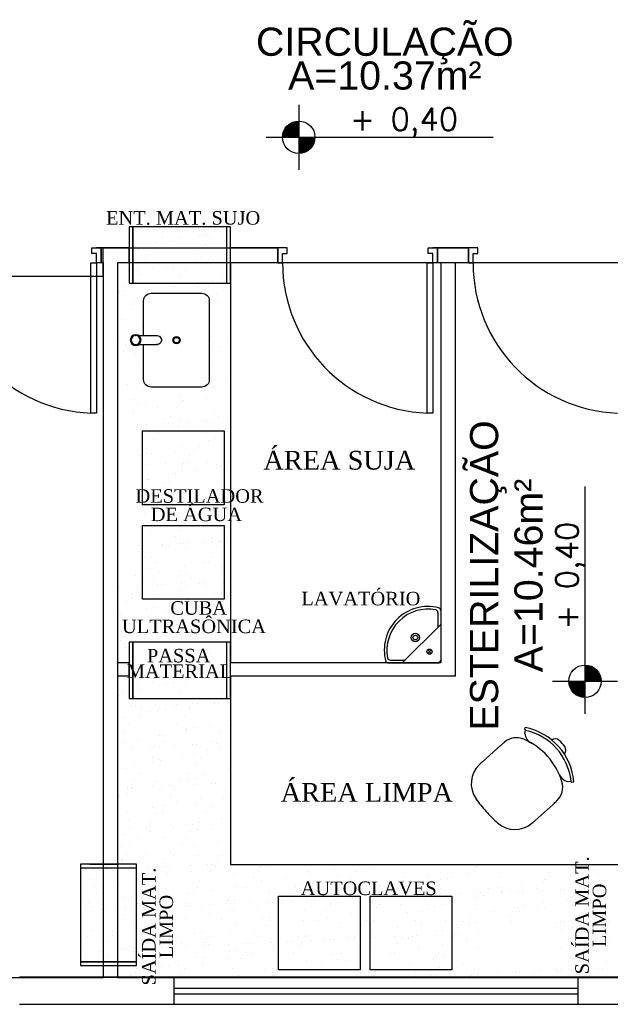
# Model space of a CAD drawing. Header units: millimetres. Extents: x 0 to 1189, y 0 to 841.
# Tile 10 of 58: x 179 to 242, y 478 to 583. Entities that reach past the tile are written whole.
import ezdxf
from ezdxf.enums import TextEntityAlignment as Align

# ---------------------------------------------------------------- set-up
doc = ezdxf.new("R2010")
doc.units = ezdxf.units.MM
doc.header["$LTSCALE"] = 8
doc.linetypes.add('DASHED', pattern=[0.75, 0.5, -0.25])
doc.linetypes.add('DASHED2', pattern=[9.525, 6.35, -3.175])
doc.layers.get('Defpoints').update_dxf_attribs({"color": 8})
for name, color, linetype in [('- LAYOUT', 8, 'Continuous'), ('ARQ_ALV_ALT', 8, 'Continuous'), ('ARQ_ALV_DIV', 8, 'Continuous'), ('ARQ_ESQ_PEI', 8, 'Continuous'), ('ARQ_ESQ_POR', 8, 'Continuous'), ('ARQ_LAY_EQP', 8, 'Continuous'), ('ARQ_LAY_HID', 8, 'Continuous'), ('ARQ_LAY_MOB', 8, 'Continuous'), ('ARQ_PRJ_GER', 8, 'DASHED2'), ('ARQ_SMB_NIV', 8, 'Continuous'), ('ARQ_TXT_AMB', 8, 'Continuous'), ('ARQ_TXT_GER', 8, 'Continuous')]:
    doc.layers.add(name, color=color, linetype=linetype)
doc.layers.add('ARQ_DEL_AMB', color=8, linetype='Continuous', plot=False)
doc.styles.add('DUTCH', font='dutch.ttf', dxfattribs={"height": 0.16})
doc.styles.add('GRIFFE', font='simplex.shx')
doc.styles.add('Texto Cota', font='arial.ttf')

# ---------------------------------------------------------------- blocks, each defined once
blk = doc.blocks.new('Nivel Duplo')
for p, q in [((0, 0.144), (0, -0.144)), ((-0.144, 0), (0.144, 0)), ((0.072, 0), (0.864, 0))]:
    blk.add_line(p, q)
at = {"const_width": 0.024}
for points in [[(0, 0.06, 0.414214), (-0.06, 0, 0.414214)], [(0, -0.06, 0.414214), (0.06, 0, 0.414214)]]:
    blk.add_lwpolyline(points, format="xyb", dxfattribs=at)
blk.add_circle((0, 0), 0.072)
for points in [[(-0.0481, 0.0001), (0, 0), (-0.048, 0.0061), (-0.0001, 0.0477)], [(-0.0478, 0.0061), (-0.0002, 0.0476), (-0.0478, 0.01), (-0.0063, 0.0483)], [(-0.0478, 0.01), (-0.0063, 0.0483), (-0.0454, 0.017), (-0.0122, 0.047)], [(-0.0454, 0.017), (-0.0122, 0.047), (-0.0405, 0.0263), (-0.0214, 0.0434)], [(-0.0405, 0.0263), (-0.0214, 0.0434), (-0.0329, 0.0359), (-0.0237, 0.0423)], [(0.0481, -0.0001), (0, 0), (0.048, -0.0061), (0.0001, -0.0477)], [(0.0478, -0.0061), (0.0002, -0.0476), (0.0478, -0.01), (0.0063, -0.0483)], [(0.0478, -0.01), (0.0063, -0.0483), (0.0454, -0.017), (0.0122, -0.047)], [(0.0454, -0.017), (0.0122, -0.047), (0.0405, -0.0263), (0.0214, -0.0434)], [(0.0405, -0.0263), (0.0214, -0.0434), (0.0329, -0.0359), (0.0237, -0.0423)]]:
    blk.add_solid(points)
at = {"style": 'GRIFFE'}
blk.add_attdef('COTAREAL', text='', height=0.1, dxfattribs=at).set_placement((0.468, 0), align=Align.BOTTOM_CENTER)
blk.add_attdef('COTAPROJ', text='', height=0.1, dxfattribs=at).set_placement((0.468, -0.0329), align=Align.TOP_CENTER)
blk = doc.blocks.new('AREA')
at = {"style": 'Texto Cota'}
for tag, p in [('AREAS:COMODO', (0, 1.75)), ('AREAS:VALOR', (0, -1.25))]:
    blk.add_attdef(tag, text='', height=2.5, dxfattribs=at).set_placement(p, align=Align.MIDDLE_CENTER)
blk = doc.blocks.new('v bjhbjhgjhjh')
for p, q in [((0.0161, 0.0238), (0.1162, 0.0238)), ((0.1375, -0.0002), (0.1375, 0.0005)), ((-0.0005, -0.0238), (0.0005, -0.0238)), ((0.0161, -0.0238), (0.1138, -0.0238)), ((0.1138, -0.0236), (0.1138, -0.0238))]:
    blk.add_line(p, q)
for radius in [0.0287, 0.0238]:
    blk.add_circle((0, 0), radius)
blk.add_arc((0.1138, 0.0001), 0.0238, 269.9522, 95.8898)

msp = doc.modelspace()

# ---------------------------------------------------------------- linework, layer by layer
at = {"layer": '- LAYOUT', "linetype": 'Continuous'}
for p, q in [((194.99, 561.04), (194.99, 561.04)), ((198.65, 560.33), (198.65, 560.33)), ((198.96, 560.37), (198.96, 560.37)), ((193.48, 559.44), (193.48, 559.44)), ((194.19, 560), (194.19, 560)), ((195.36, 559.57), (195.36, 559.57)), ((196.08, 560.03), (196.08, 560.03)), ((198.17, 560.2), (198.17, 560.2)), ((198.82, 559.29), (198.82, 559.29)), ((199.34, 559.96), (199.34, 559.96)), ((191.69, 558.76), (191.69, 558.76)), ((192.86, 558.26), (192.86, 558.26)), ((198.03, 558.25), (198.03, 558.25)), ((200.9, 558.22), (200.9, 558.22)), ((191.16, 557.2), (191.16, 557.2)), ((192.35, 557.59), (192.35, 557.59)), ((193.32, 557.29), (193.32, 557.29)), ((195.2, 557.38), (195.2, 557.38)), ((195.6, 557.39), (195.6, 557.39)), ((195.73, 557.33), (195.73, 557.33)), ((197.76, 557.49), (197.76, 557.49)), ((198.33, 557.92), (198.33, 557.92)), ((199.11, 557.65), (199.11, 557.65)), ((199.65, 557.57), (199.65, 557.57)), ((200.05, 557.59), (200.05, 557.59)), ((190.57, 556.56), (190.57, 556.56)), ((191.55, 556.55), (191.55, 556.55)), ((191.85, 556.04), (191.85, 556.04)), ((193.14, 556.86), (193.14, 556.86)), ((194.66, 556.67), (194.66, 556.67)), ((195.44, 556.84), (195.44, 556.84)), ((196.69, 556.51), (196.69, 556.51)), ((196.18, 555.85), (196.18, 555.85)), ((197.98, 555.22), (197.98, 555.22)), ((200.59, 555.81), (200.59, 555.81)), ((189.7, 554.15), (189.7, 554.15)), ((190.21, 554.81), (190.21, 554.81)), ((192.82, 554.45), (192.82, 554.45)), ((195.38, 554.8), (195.38, 554.8)), ((195.39, 554.75), (195.39, 554.75)), ((195.59, 554.12), (195.59, 554.12)), ((198.4, 554.75), (198.4, 554.75)), ((199.19, 554.92), (199.19, 554.92)), ((200.02, 554.1), (200.02, 554.1)), ((200.53, 554.76), (200.53, 554.76)), ((190.21, 553.86), (190.21, 553.86)), ((190.91, 552.9), (190.91, 552.9)), ((191.14, 553.14), (191.14, 553.14)), ((191.92, 553.31), (191.92, 553.31)), ((199.8, 553.29), (199.8, 553.29)), ((200.23, 553.11), (200.23, 553.11)), ((199.34, 552.2), (199.34, 552.2)), ((189.87, 551.28), (189.87, 551.28)), ((192.08, 550.59), (192.08, 550.59)), ((199.89, 550.54), (199.89, 550.54)), ((189.56, 548.87), (189.56, 548.87)), ((199.28, 548.98), (199.28, 548.98)), ((199.42, 549.47), (199.42, 549.47)), ((199.68, 548.99), (199.68, 548.99)), ((201.21, 548.9), (201.21, 548.9)), ((190.09, 547.91), (190.09, 547.91)), ((190.39, 548.59), (190.39, 548.59)), ((190.79, 548.61), (190.79, 548.61)), ((191.37, 547.69), (191.37, 547.69)), ((192.15, 547.86), (192.15, 547.86)), ((199.57, 548.12), (199.57, 548.12)), ((200.41, 547.86), (200.41, 547.86)), ((191.81, 546.76), (191.81, 546.76)), ((199.57, 546.75), (199.57, 546.75)), ((199.43, 544.69), (199.43, 544.69)), ((201.31, 544.78), (201.31, 544.78)), ((190.54, 544.31), (190.54, 544.31)), ((191.45, 544.07), (191.45, 544.07)), ((192.08, 543.76), (192.08, 543.76)), ((198.86, 543.85), (198.86, 543.85)), ((199.65, 544.02), (199.65, 544.02)), ((191.28, 542.72), (191.28, 542.72)), ((192.38, 542.41), (192.38, 542.41)), ((196.05, 543.23), (196.05, 543.23)), ((196.31, 542.55), (196.31, 542.55)), ((196.43, 542.68), (196.43, 542.68)), ((198.88, 542.85), (198.88, 542.85)), ((201.47, 543.32), (201.47, 543.32)), ((191.11, 541.49), (191.11, 541.49)), ((191.6, 542.24), (191.6, 542.24)), ((193.7, 541.96), (193.7, 541.96)), ((195.92, 542.01), (195.92, 542.01)), ((195.12, 540.97), (195.12, 540.97)), ((195.35, 540.32), (195.35, 540.32)), ((196.13, 540.49), (196.13, 540.49)), ((197.02, 540.3), (197.02, 540.3)), ((198.56, 540.44), (198.56, 540.44)), ((198.9, 540.38), (198.9, 540.38)), ((199.3, 540.4), (199.3, 540.4)), ((199.8, 541.31), (199.8, 541.31)), ((200.26, 540.93), (200.26, 540.93)), ((201.13, 540.74), (201.13, 540.74)), ((201.46, 540.49), (201.46, 540.49)), ((192.54, 539.7), (192.54, 539.7)), ((192.57, 540.11), (192.57, 540.11)), ((193.36, 539.38), (193.36, 539.38)), ((193.78, 539.23), (193.78, 539.23)), ((194.46, 540.19), (194.46, 540.19)), ((194.86, 540.21), (194.86, 540.21)), ((195.96, 539.85), (195.96, 539.85)), ((198.95, 539.22), (198.95, 539.22)), ((199.75, 540.26), (199.75, 540.26)), ((193.27, 538.56), (193.27, 538.56)), ((199.09, 538.4), (199.09, 538.4)), ((199.87, 538.57), (199.87, 538.57)), ((200.81, 538.33), (200.81, 538.33)), ((192.47, 537.52), (192.47, 537.52)), ((195.62, 537.27), (195.62, 537.27)), ((196.28, 537.78), (196.28, 537.78)), ((197.62, 537.48), (197.62, 537.48)), ((198.21, 537.74), (198.21, 537.74)), ((191.83, 536.79), (191.83, 536.79)), ((192.61, 536.96), (192.61, 536.96)), ((193.05, 536.97), (193.05, 536.97)), ((197.11, 536.81), (197.11, 536.81)), ((199.05, 536.1), (199.05, 536.1)), ((200.94, 536.18), (200.94, 536.18)), ((201.34, 536.2), (201.34, 536.2)), ((192.05, 535.79), (192.05, 535.79)), ((192.45, 535.81), (192.45, 535.81)), ((194.61, 535.91), (194.61, 535.91)), ((196.31, 535.77), (196.31, 535.77)), ((196.36, 535.04), (196.36, 535.04)), ((196.5, 535.99), (196.5, 535.99)), ((196.9, 536.01), (196.9, 536.01)), ((197.87, 535.16), (197.87, 535.16)), ((200.03, 535.86), (200.03, 535.86)), ((200.46, 535.63), (200.46, 535.63)), ((200.94, 535.06), (200.94, 535.06)), ((201.45, 535.73), (201.45, 535.73)), ((192.69, 534.27), (192.69, 534.27)), ((192.77, 534.25), (192.77, 534.25)), ((194.97, 534.03), (194.97, 534.03)), ((195.3, 534.86), (195.3, 534.86)), ((195.58, 534.87), (195.58, 534.87)), ((200.14, 534.02), (200.14, 534.02)), ((194.46, 533.37), (194.46, 533.37)), ((199.32, 532.95), (199.32, 532.95)), ((200.1, 533.12), (200.1, 533.12)), ((200.12, 533.06), (200.12, 533.06)), ((193.66, 532.33), (193.66, 532.33)), ((194.94, 532.17), (194.94, 532.17)), ((196.51, 532.33), (196.51, 532.33)), ((197.55, 532.75), (197.55, 532.75)), ((198.81, 532.29), (198.81, 532.29)), ((201.09, 531.9), (201.09, 531.9)), ((192.06, 531.34), (192.06, 531.34)), ((192.2, 531.51), (192.2, 531.51)), ((192.35, 531.7), (192.35, 531.7)), ((192.84, 531.51), (192.84, 531.51)), ((194.09, 531.59), (194.09, 531.59)), ((194.49, 531.61), (194.49, 531.61)), ((196.65, 531.71), (196.65, 531.71)), ((198.3, 531.62), (198.3, 531.62)), ((198.53, 531.79), (198.53, 531.79)), ((198.93, 531.81), (198.93, 531.81)), ((191.82, 529.92), (191.82, 529.92)), ((192.33, 530.59), (192.33, 530.59)), ((197.19, 530.06), (197.19, 530.06)), ((197.5, 530.58), (197.5, 530.58)), ((199.8, 530.64), (199.8, 530.64)), ((200.26, 530.41), (200.26, 530.41)), ((192.04, 529.28), (192.04, 529.28)), ((193, 528.8), (193, 528.8)), ((194.6, 529.59), (194.6, 529.59)), ((195.81, 529.42), (195.81, 529.42)), ((196.17, 528.84), (196.17, 528.84)), ((196.59, 529.59), (196.59, 529.59)), ((201.33, 528.83), (201.33, 528.83)), ((195.65, 528.17), (195.65, 528.17)), ((199.45, 527.95), (199.45, 527.95)), ((191.68, 527.2), (191.68, 527.2)), ((192.08, 527.22), (192.08, 527.22)), ((194.24, 527.31), (194.24, 527.31)), ((194.29, 527.18), (194.29, 527.18)), ((194.86, 527.13), (194.86, 527.13)), ((196.12, 527.39), (196.12, 527.39)), ((196.52, 527.41), (196.52, 527.41)), ((196.74, 526.88), (196.74, 526.88)), ((196.86, 527.48), (196.86, 527.48)), ((198.68, 527.51), (198.68, 527.51)), ((199.55, 527.5), (199.55, 527.5)), ((200, 527.09), (200, 527.09)), ((200.33, 527.67), (200.33, 527.67)), ((200.57, 527.59), (200.57, 527.59)), ((200.97, 527.61), (200.97, 527.61)), ((191.68, 526.59), (191.68, 526.59)), ((192.29, 525.89), (192.29, 525.89)), ((193.07, 526.06), (193.07, 526.06)), ((199.49, 526.42), (199.49, 526.42)), ((193.01, 524.73), (193.01, 524.73)), ((193.52, 525.39), (193.52, 525.39)), ((196.54, 525.07), (196.54, 525.07)), ((198.69, 525.38), (198.69, 525.38)), ((199.11, 525.37), (199.11, 525.37)), ((200.49, 524.96), (200.49, 524.96)), ((191.34, 524.01), (191.34, 524.01)), ((192.21, 523.69), (192.21, 523.69)), ((193.93, 524.48), (193.93, 524.48)), ((196.04, 523.97), (196.04, 523.97)), ((196.82, 524.15), (196.82, 524.15)), ((197.36, 523.64), (197.36, 523.64)), ((189.55, 522.53), (189.55, 522.53)), ((189.67, 522.82), (189.67, 522.82)), ((191.83, 522.92), (191.83, 522.92)), ((193.23, 523.35), (193.23, 523.35)), ((193.72, 523), (193.72, 523)), ((194.12, 523.02), (194.12, 523.02)), ((196.27, 523.11), (196.27, 523.11)), ((196.84, 522.98), (196.84, 522.98)), ((198.16, 523.19), (198.16, 523.19)), ((198.56, 523.21), (198.56, 523.21)), ((198.79, 522.96), (198.79, 522.96)), ((200.72, 523.31), (200.72, 523.31)), ((201.36, 523.26), (201.36, 523.26)), ((190.88, 521.95), (190.88, 521.95)), ((191.02, 521.6), (191.02, 521.6)), ((193.59, 521.9), (193.59, 521.9)), ((196.05, 521.94), (196.05, 521.94)), ((196.18, 522.37), (196.18, 522.37)), ((196.97, 521.43), (196.97, 521.43)), ((199.78, 522.05), (199.78, 522.05)), ((200.56, 522.23), (200.56, 522.23)), ((201.19, 521.89), (201.19, 521.89)), ((190.36, 521.28), (190.36, 521.28)), ((192.52, 520.44), (192.52, 520.44)), ((193.3, 520.62), (193.3, 520.62)), ((200.68, 521.23), (200.68, 521.23)), ((201.04, 520.85), (201.04, 520.85)), ((189.57, 520.24), (189.57, 520.24)), ((189.71, 519.82), (189.71, 519.82)), ((193.28, 519.49), (193.28, 519.49)), ((194.2, 519.53), (194.2, 519.53)), ((194.71, 520.2), (194.71, 520.2)), ((195.84, 519.79), (195.84, 519.79)), ((198.43, 520.26), (198.43, 520.26)), ((199.88, 520.19), (199.88, 520.19)), ((200.72, 519.51), (200.72, 519.51)), ((190.67, 518.9), (190.67, 518.9)), ((191.31, 518.61), (191.31, 518.61)), ((191.71, 518.62), (191.71, 518.62)), ((193.4, 518.49), (193.4, 518.49)), ((193.86, 518.72), (193.86, 518.72)), ((195.75, 518.8), (195.75, 518.8)), ((196.15, 518.82), (196.15, 518.82)), ((196.27, 518.52), (196.27, 518.52)), ((197.05, 518.7), (197.05, 518.7)), ((198.31, 518.91), (198.31, 518.91)), ((198.55, 518.45), (198.55, 518.45)), ((200.19, 518.99), (200.19, 518.99)), ((200.59, 519.01), (200.59, 519.01)), ((193.46, 517.9), (193.46, 517.9)), ((195.53, 517.38), (195.53, 517.38)), ((198.03, 517.78), (198.03, 517.78)), ((198.09, 517.68), (198.09, 517.68)), ((200.69, 518.15), (200.69, 518.15)), ((189.78, 517.09), (189.78, 517.09)), ((190.33, 516.32), (190.33, 516.32)), ((194.99, 516.81), (194.99, 516.81)), ((198.96, 516.14), (198.96, 516.14)), ((193.48, 515.21), (193.48, 515.21)), ((194.19, 515.77), (194.19, 515.77)), ((195.36, 515.35), (195.36, 515.35)), ((196.08, 515.8), (196.08, 515.8)), ((198.17, 515.97), (198.17, 515.97)), ((198.65, 516.1), (198.65, 516.1)), ((199.34, 515.73), (199.34, 515.73)), ((191.69, 514.53), (191.69, 514.53)), ((198.82, 515.06), (198.82, 515.06)), ((192.35, 513.37), (192.35, 513.37)), ((192.86, 514.03), (192.86, 514.03)), ((193.32, 513.07), (193.32, 513.07)), ((195.2, 513.15), (195.2, 513.15)), ((195.6, 513.17), (195.6, 513.17)), ((195.73, 513.1), (195.73, 513.1)), ((197.76, 513.26), (197.76, 513.26)), ((198.03, 514.02), (198.03, 514.02)), ((198.33, 513.69), (198.33, 513.69)), ((199.11, 513.43), (199.11, 513.43)), ((199.65, 513.34), (199.65, 513.34)), ((200.05, 513.36), (200.05, 513.36)), ((200.9, 513.99), (200.9, 513.99)), ((191.16, 512.97), (191.16, 512.97)), ((191.55, 512.33), (191.55, 512.33)), ((193.14, 512.63), (193.14, 512.63)), ((194.66, 512.44), (194.66, 512.44)), ((195.44, 512.61), (195.44, 512.61)), ((196.69, 512.28), (196.69, 512.28)), ((189.66, 511.22), (189.66, 511.22)), ((190.01, 511.64), (190.01, 511.64)), ((191.85, 511.82), (191.85, 511.82)), ((196.18, 511.62), (196.18, 511.62)), ((197.98, 510.99), (197.98, 510.99)), ((200.59, 511.58), (200.59, 511.58)), ((190.94, 510.01), (190.94, 510.01)), ((191.33, 510.03), (191.33, 510.03)), ((191.95, 509.85), (191.95, 509.85)), ((192.75, 510.89), (192.75, 510.89)), ((193.49, 510.12), (193.49, 510.12)), ((195.38, 510.21), (195.38, 510.21)), ((195.78, 510.22), (195.78, 510.22)), ((197.08, 510), (197.08, 510)), ((197.43, 510.53), (197.43, 510.53)), ((197.94, 510.32), (197.94, 510.32)), ((199.67, 510.47), (199.67, 510.47)), ((199.82, 510.4), (199.82, 510.4)), ((200.22, 510.42), (200.22, 510.42)), ((190.17, 508.92), (190.17, 508.92)), ((191.91, 509.11), (191.91, 509.11)), ((192.98, 509.54), (192.98, 509.54)), ((193.76, 509.72), (193.76, 509.72)), ((194.51, 509.7), (194.51, 509.7)), ((196.58, 509.14), (196.58, 509.14)), ((197.09, 509.81), (197.09, 509.81)), ((190.61, 508.11), (190.61, 508.11)), ((195.78, 508.1), (195.78, 508.1)), ((197.51, 507.8), (197.51, 507.8)), ((199.33, 507.89), (199.33, 507.89)), ((200.93, 508.06), (200.93, 508.06)), ((201.18, 508.61), (201.18, 508.61)), ((190.1, 507.44), (190.1, 507.44)), ((193.92, 507), (193.92, 507)), ((194.16, 507), (194.16, 507)), ((196.73, 507.63), (196.73, 507.63)), ((196.77, 507.59), (196.77, 507.59)), ((200.42, 507.39), (200.42, 507.39)), ((190.24, 506.19), (190.24, 506.19)), ((191.08, 505.73), (191.08, 505.73)), ((191.57, 506.53), (191.57, 506.53)), ((192.97, 505.81), (192.97, 505.81)), ((193.37, 505.83), (193.37, 505.83)), ((193.94, 505.69), (193.94, 505.69)), ((194.45, 506.36), (194.45, 506.36)), ((195.53, 505.92), (195.53, 505.92)), ((197.41, 506.01), (197.41, 506.01)), ((197.81, 506.02), (197.81, 506.02)), ((199.62, 506.35), (199.62, 506.35)), ((199.97, 506.12), (199.97, 506.12)), ((200.47, 505.71), (200.47, 505.71)), ((201.25, 505.88), (201.25, 505.88)), ((193.14, 504.65), (193.14, 504.65)), ((196.41, 504.89), (196.41, 504.89)), ((197.66, 505.08), (197.66, 505.08)), ((198.28, 504.61), (198.28, 504.61)), ((199.02, 505.48), (199.02, 505.48)), ((191.25, 504.12), (191.25, 504.12)), ((193.21, 504.1), (193.21, 504.1)), ((193.82, 504.42), (193.82, 504.42)), ((193.99, 504.27), (193.99, 504.27)), ((197.77, 503.95), (197.77, 503.95)), ((190.4, 503.47), (190.4, 503.47)), ((191.8, 502.91), (191.8, 502.91)), ((196.97, 502.9), (196.97, 502.9)), ((198.66, 502.78), (198.66, 502.78)), ((201.27, 503.37), (201.27, 503.37)), ((201.41, 503.16), (201.41, 503.16)), ((191.29, 502.25), (191.29, 502.25)), ((193.12, 501.53), (193.12, 501.53)), ((193.5, 502.01), (193.5, 502.01)), ((194.15, 501.55), (194.15, 501.55)), ((195.01, 501.61), (195.01, 501.61)), ((195.41, 501.63), (195.41, 501.63)), ((196.07, 502.31), (196.07, 502.31)), ((196.96, 502.18), (196.96, 502.18)), ((197.56, 501.72), (197.56, 501.72)), ((197.74, 502.35), (197.74, 502.35)), ((199.45, 501.81), (199.45, 501.81)), ((199.85, 501.82), (199.85, 501.82)), ((189.69, 500.57), (189.69, 500.57)), ((190.47, 500.74), (190.47, 500.74)), ((190.49, 501.21), (190.49, 501.21)), ((190.56, 501.42), (190.56, 501.42)), ((190.9, 501.42), (190.9, 501.42)), ((190.96, 501.44), (190.96, 501.44)), ((195.13, 500.5), (195.13, 500.5)), ((195.64, 501.17), (195.64, 501.17)), ((200.81, 501.16), (200.81, 501.16)), ((200.91, 500.67), (200.91, 500.67)), ((194.33, 499.46), (194.33, 499.46)), ((195.75, 499.9), (195.75, 499.9)), ((197.89, 499.63), (197.89, 499.63)), ((198.32, 500.2), (198.32, 500.2)), ((199.47, 499.42), (199.47, 499.42)), ((200.7, 500.26), (200.7, 500.26)), ((190.56, 498.84), (190.56, 498.84)), ((193.15, 499.31), (193.15, 499.31)), ((193.44, 498.65), (193.44, 498.65)), ((194.22, 498.82), (194.22, 498.82)), ((198.96, 498.75), (198.96, 498.75)), ((190.63, 498.02), (190.63, 498.02)), ((192.99, 497.72), (192.99, 497.72)), ((195.16, 497.33), (195.16, 497.33)), ((197.04, 497.41), (197.04, 497.41)), ((197.44, 497.43), (197.44, 497.43)), ((198.01, 497.79), (198.01, 497.79)), ((198.16, 497.71), (198.16, 497.71)), ((199.6, 497.52), (199.6, 497.52)), ((200.57, 498.1), (200.57, 498.1)), ((190.24, 496.43), (190.24, 496.43)), ((190.71, 497.14), (190.71, 497.14)), ((192.48, 497.05), (192.48, 497.05)), ((192.6, 497.22), (192.6, 497.22)), ((192.81, 496.74), (192.81, 496.74)), ((193, 497.24), (193, 497.24)), ((195.4, 497.2), (195.4, 497.2)), ((197.19, 496.73), (197.19, 496.73)), ((197.97, 496.9), (197.97, 496.9)), ((190.7, 495.29), (190.7, 495.29)), ((191.68, 496.01), (191.68, 496.01)), ((194.37, 496.1), (194.37, 496.1)), ((196.32, 495.3), (196.32, 495.3)), ((196.83, 495.97), (196.83, 495.97)), ((200.26, 495.68), (200.26, 495.68)), ((189.92, 495.12), (189.92, 495.12)), ((190.35, 494.27), (190.35, 494.27)), ((192.49, 494.32), (192.49, 494.32)), ((195.06, 494.63), (195.06, 494.63)), ((195.52, 494.26), (195.52, 494.26)), ((197.65, 495.1), (197.65, 495.1)), ((198.12, 494.18), (198.12, 494.18)), ((200.66, 494.22), (200.66, 494.22)), ((200.93, 494.81), (200.93, 494.81)), ((189.84, 493.61), (189.84, 493.61)), ((189.88, 493.74), (189.88, 493.74)), ((193.67, 493.2), (193.67, 493.2)), ((194.45, 493.37), (194.45, 493.37)), ((197.19, 493.13), (197.19, 493.13)), ((199.08, 493.21), (199.08, 493.21)), ((199.48, 493.23), (199.48, 493.23)), ((200.15, 493.56), (200.15, 493.56)), ((205.46, 493.06), (205.46, 493.06)), ((215.09, 493.13), (215.09, 493.13)), ((185.75, 492.63), (185.75, 492.63)), ((186.15, 492.65), (186.15, 492.65)), ((188.3, 492.74), (188.3, 492.74)), ((189.04, 492.57), (189.04, 492.57)), ((190.19, 492.82), (190.19, 492.82)), ((190.19, 492.82), (190.19, 492.82)), ((190.59, 492.84), (190.59, 492.84)), ((190.86, 492.57), (190.86, 492.57)), ((190.86, 492.57), (190.86, 492.57)), ((192.75, 492.94), (192.75, 492.94)), ((194.18, 492.52), (194.18, 492.52)), ((194.63, 493.02), (194.63, 493.02)), ((194.74, 492.22), (194.74, 492.22)), ((195.03, 493.04), (195.03, 493.04)), ((197.31, 492.52), (197.31, 492.52)), ((199.35, 492.51), (199.35, 492.51)), ((199.9, 492.99), (199.9, 492.99)), ((201.87, 492.27), (201.87, 492.27)), ((204.5, 492.47), (204.5, 492.47)), ((204.68, 492.89), (204.68, 492.89)), ((209.67, 492.46), (209.67, 492.46)), ((209.92, 492.24), (209.92, 492.24)), ((212.52, 492.83), (212.52, 492.83)), ((214.81, 492.42), (214.81, 492.42)), ((215.69, 492.58), (215.69, 492.58)), ((216.47, 492.75), (216.47, 492.75)), ((219.98, 492.41), (219.98, 492.41)), ((222.54, 492.08), (222.54, 492.08)), ((225.11, 492.38), (225.11, 492.38)), ((225.13, 492.37), (225.13, 492.37)), ((226.7, 492.27), (226.7, 492.27)), ((227.48, 492.44), (227.48, 492.44)), ((227.7, 492.85), (227.7, 492.85)), ((230.3, 492.36), (230.3, 492.36)), ((235.44, 492.32), (235.44, 492.32)), ((237.72, 492.1), (237.72, 492.1)), ((238.49, 492.13), (238.49, 492.13)), ((240.32, 492.69), (240.32, 492.69)), ((240.61, 492.31), (240.61, 492.31)), ((186.41, 491.59), (186.41, 491.59)), ((187.19, 491.76), (187.19, 491.76)), ((189.55, 491.16), (189.55, 491.16)), ((189.55, 491.16), (189.55, 491.16)), ((192.14, 491.63), (192.14, 491.63)), ((193.67, 491.86), (193.67, 491.86)), ((197.42, 491.28), (197.42, 491.28)), ((198.2, 491.45), (198.2, 491.45)), ((203.99, 491.81), (203.99, 491.81)), ((204.76, 491.47), (204.76, 491.47)), ((207.33, 491.77), (207.33, 491.77)), ((208.43, 490.97), (208.43, 490.97)), ((209.21, 491.14), (209.21, 491.14)), ((212.88, 491.96), (212.88, 491.96)), ((214.3, 491.75), (214.3, 491.75)), ((217.34, 491.02), (217.34, 491.02)), ((219.93, 491.49), (219.93, 491.49)), ((223.89, 491.65), (223.89, 491.65)), ((224.62, 491.7), (224.62, 491.7)), ((232.56, 491.33), (232.56, 491.33)), ((234.9, 491.34), (234.9, 491.34)), ((234.93, 491.65), (234.93, 491.65)), ((235.13, 491.63), (235.13, 491.63)), ((237.71, 491.96), (237.71, 491.96)), ((186.98, 490.86), (186.98, 490.86)), ((187.19, 490.16), (187.19, 490.16)), ((187.71, 490.83), (187.71, 490.83)), ((192.87, 490.82), (192.87, 490.82)), ((194.6, 490.65), (194.6, 490.65)), ((196.99, 490.11), (196.99, 490.11)), ((197.51, 490.11), (197.51, 490.11)), ((198.02, 490.78), (198.02, 490.78)), ((199.56, 490.41), (199.56, 490.41)), ((202.15, 490.88), (202.15, 490.88)), ((203.19, 490.77), (203.19, 490.77)), ((205.62, 490.35), (205.62, 490.35)), ((207.82, 490.06), (207.82, 490.06)), ((208.33, 490.72), (208.33, 490.72)), ((212.17, 490.13), (212.17, 490.13)), ((213.5, 490.71), (213.5, 490.71)), ((214.78, 490.72), (214.78, 490.72)), ((216.63, 490.04), (216.63, 490.04)), ((218.14, 490.01), (218.14, 490.01)), ((218.65, 490.67), (218.65, 490.67)), ((219.44, 490.66), (219.44, 490.66)), ((220.22, 490.83), (220.22, 490.83)), ((223.33, 489.98), (223.33, 489.98)), ((223.73, 490), (223.73, 490)), ((223.82, 490.66), (223.82, 490.66)), ((224.79, 489.97), (224.79, 489.97)), ((225.89, 490.09), (225.89, 490.09)), ((227.36, 490.27), (227.36, 490.27)), ((227.78, 490.18), (227.78, 490.18)), ((228.18, 490.19), (228.18, 490.19)), ((228.45, 489.95), (228.45, 489.95)), ((228.96, 490.62), (228.96, 490.62)), ((229.95, 490.74), (229.95, 490.74)), ((230.33, 490.29), (230.33, 490.29)), ((230.45, 490.35), (230.45, 490.35)), ((231.23, 490.52), (231.23, 490.52)), ((232.22, 490.37), (232.22, 490.37)), ((232.62, 490.39), (232.62, 490.39)), ((234.13, 490.61), (234.13, 490.61)), ((234.78, 490.48), (234.78, 490.48)), ((236.66, 490.56), (236.66, 490.56)), ((237.06, 490.58), (237.06, 490.58)), ((239.22, 490.68), (239.22, 490.68)), ((239.28, 490.57), (239.28, 490.57)), ((239.97, 489.99), (239.97, 489.99)), ((241.11, 490.76), (241.11, 490.76)), ((241.46, 490.04), (241.46, 490.04)), ((241.51, 490.78), (241.51, 490.78)), ((186.4, 489.12), (186.4, 489.12)), ((187.34, 489.04), (187.34, 489.04)), ((190.15, 489.67), (190.15, 489.67)), ((190.15, 489.67), (190.15, 489.67)), ((190.93, 489.84), (190.93, 489.84)), ((190.93, 489.84), (190.93, 489.84)), ((191.54, 489.08), (191.54, 489.08)), ((191.8, 489.05), (191.8, 489.05)), ((194.39, 489.52), (194.39, 489.52)), ((196.71, 489.07), (196.71, 489.07)), ((199.23, 488.93), (199.23, 488.93)), ((201.11, 489.01), (201.11, 489.01)), ((201.16, 489.36), (201.16, 489.36)), ((201.51, 489.03), (201.51, 489.03)), ((201.85, 489.03), (201.85, 489.03)), ((201.94, 489.53), (201.94, 489.53)), ((203.67, 489.12), (203.67, 489.12)), ((205.56, 489.21), (205.56, 489.21)), ((205.96, 489.22), (205.96, 489.22)), ((207.01, 489.36), (207.01, 489.36)), ((207.02, 489.02), (207.02, 489.02)), ((208.11, 489.32), (208.11, 489.32)), ((209.58, 489.66), (209.58, 489.66)), ((210, 489.4), (210, 489.4)), ((210.4, 489.42), (210.4, 489.42)), ((212.17, 489.05), (212.17, 489.05)), ((212.17, 488.97), (212.17, 488.97)), ((212.56, 489.51), (212.56, 489.51)), ((212.95, 489.22), (212.95, 489.22)), ((214.44, 489.59), (214.44, 489.59)), ((214.84, 489.61), (214.84, 489.61)), ((217, 489.71), (217, 489.71)), ((217.34, 488.97), (217.34, 488.97)), ((218.89, 489.79), (218.89, 489.79)), ((219.29, 489.81), (219.29, 489.81)), ((219.6, 488.91), (219.6, 488.91)), ((221.45, 489.9), (221.45, 489.9)), ((222.19, 489.38), (222.19, 489.38)), ((222.48, 488.92), (222.48, 488.92)), ((223.97, 488.91), (223.97, 488.91)), ((227.64, 489.73), (227.64, 489.73)), ((227.65, 488.91), (227.65, 488.91)), ((232.8, 488.87), (232.8, 488.87)), ((234.81, 489.22), (234.81, 489.22)), ((237.38, 489.52), (237.38, 489.52)), ((237.97, 488.86), (237.97, 488.86)), ((238.65, 489.42), (238.65, 489.42)), ((238.77, 489.9), (238.77, 489.9)), ((185.9, 488.35), (185.9, 488.35)), ((186.62, 488.16), (186.62, 488.16)), ((187.78, 488.43), (187.78, 488.43)), ((188.18, 488.45), (188.18, 488.45)), ((189.23, 488.75), (189.23, 488.75)), ((190.34, 488.54), (190.34, 488.54)), ((190.34, 488.54), (190.34, 488.54)), ((191.03, 488.41), (191.03, 488.41)), ((191.03, 488.41), (191.03, 488.41)), ((192.23, 488.62), (192.23, 488.62)), ((192.63, 488.64), (192.63, 488.64)), ((194.68, 487.92), (194.68, 487.92)), ((194.78, 488.74), (194.78, 488.74)), ((196.67, 488.82), (196.67, 488.82)), ((197.07, 488.84), (197.07, 488.84)), ((198.35, 488.74), (198.35, 488.74)), ((199.24, 488), (199.24, 488)), ((201.34, 488.36), (201.34, 488.36)), ((201.81, 488.3), (201.81, 488.3)), ((204.4, 488.77), (204.4, 488.77)), ((209.36, 488.43), (209.36, 488.43)), ((211.66, 488.31), (211.66, 488.31)), ((214.42, 488.02), (214.42, 488.02)), ((217.03, 488.61), (217.03, 488.61)), ((220.37, 488.12), (220.37, 488.12)), ((221.97, 488.26), (221.97, 488.26)), ((223.18, 488.74), (223.18, 488.74)), ((227.04, 487.86), (227.04, 487.86)), ((229.61, 488.16), (229.61, 488.16)), ((232.2, 488.63), (232.2, 488.63)), ((232.29, 488.21), (232.29, 488.21)), ((234.19, 488.43), (234.19, 488.43)), ((234.98, 488.6), (234.98, 488.6)), ((190.23, 487.37), (190.23, 487.37)), ((190.23, 487.37), (190.23, 487.37)), ((191.09, 487.13), (191.09, 487.13)), ((191.09, 487.13), (191.09, 487.13)), ((193.9, 487.75), (193.9, 487.75)), ((194.05, 486.94), (194.05, 486.94)), ((195.38, 487.33), (195.38, 487.33)), ((196.64, 487.41), (196.64, 487.41)), ((200.54, 487.32), (200.54, 487.32)), ((202.1, 486.82), (202.1, 486.82)), ((204.91, 487.44), (204.91, 487.44)), ((205.69, 487.61), (205.69, 487.61)), ((205.69, 487.28), (205.69, 487.28)), ((209.26, 487.25), (209.26, 487.25)), ((210.86, 487.27), (210.86, 487.27)), ((211.83, 487.55), (211.83, 487.55)), ((215.92, 487.13), (215.92, 487.13)), ((216, 487.23), (216, 487.23)), ((216.7, 487.3), (216.7, 487.3)), ((221.17, 487.22), (221.17, 487.22)), ((221.85, 486.8), (221.85, 486.8)), ((224.44, 487.27), (224.44, 487.27)), ((226.32, 487.17), (226.32, 487.17)), ((226.93, 486.82), (226.93, 486.82)), ((227.71, 486.99), (227.71, 486.99)), ((231.38, 487.81), (231.38, 487.81)), ((231.49, 487.16), (231.49, 487.16)), ((236.63, 487.12), (236.63, 487.12)), ((237.06, 487.11), (237.06, 487.11)), ((239.63, 487.41), (239.63, 487.41)), ((241.8, 487.11), (241.8, 487.11)), ((186.64, 486.14), (186.64, 486.14)), ((187.42, 486.31), (187.42, 486.31)), ((188.87, 486.05), (188.87, 486.05)), ((191.48, 486.64), (191.48, 486.64)), ((194.86, 486.66), (194.86, 486.66)), ((197.65, 485.83), (197.65, 485.83)), ((198.43, 486), (198.43, 486)), ((201.5, 485.89), (201.5, 485.89)), ((204.06, 486.19), (204.06, 486.19)), ((205.18, 486.61), (205.18, 486.61)), ((206.65, 486.66), (206.65, 486.66)), ((213.11, 486.51), (213.11, 486.51)), ((215.49, 486.56), (215.49, 486.56)), ((216.67, 485.91), (216.67, 485.91)), ((219.28, 486.5), (219.28, 486.5)), ((224.12, 486.2), (224.12, 486.2)), ((225.37, 485.78), (225.37, 485.78)), ((225.77, 485.8), (225.77, 485.8)), ((225.81, 486.51), (225.81, 486.51)), ((227.93, 485.89), (227.93, 485.89)), ((236.12, 486.46), (236.12, 486.46)), ((236.81, 486.28), (236.81, 486.28)), ((237.94, 486.51), (237.94, 486.51)), ((238.7, 486.36), (238.7, 486.36)), ((238.72, 486.69), (238.72, 486.69)), ((239.1, 486.38), (239.1, 486.38)), ((241.26, 486.48), (241.26, 486.48)), ((186.28, 485.58), (186.28, 485.58)), ((188.38, 484.96), (188.38, 484.96)), ((188.9, 485.63), (188.9, 485.63)), ((194.07, 485.62), (194.07, 485.62)), ((194.83, 485.21), (194.83, 485.21)), ((196.3, 484.83), (196.3, 484.83)), ((198.7, 484.91), (198.7, 484.91)), ((198.89, 485.3), (198.89, 485.3)), ((199.21, 485.58), (199.21, 485.58)), ((201.26, 484.73), (201.26, 484.73)), ((203.15, 484.81), (203.15, 484.81)), ((203.55, 484.83), (203.55, 484.83)), ((204.38, 485.57), (204.38, 485.57)), ((205.71, 484.92), (205.71, 484.92)), ((205.85, 484.9), (205.85, 484.9)), ((207.59, 485.01), (207.59, 485.01)), ((207.99, 485.02), (207.99, 485.02)), ((208.66, 485.52), (208.66, 485.52)), ((209.01, 484.86), (209.01, 484.86)), ((209.44, 485.69), (209.44, 485.69)), ((209.53, 485.53), (209.53, 485.53)), ((210.15, 485.12), (210.15, 485.12)), ((211.51, 485.14), (211.51, 485.14)), ((212.04, 485.2), (212.04, 485.2)), ((212.44, 485.22), (212.44, 485.22)), ((214.08, 485.44), (214.08, 485.44)), ((214.59, 485.31), (214.59, 485.31)), ((214.69, 485.52), (214.69, 485.52)), ((216.48, 485.39), (216.48, 485.39)), ((216.88, 485.41), (216.88, 485.41)), ((219.04, 485.51), (219.04, 485.51)), ((219.33, 484.81), (219.33, 484.81)), ((219.67, 485.21), (219.67, 485.21)), ((219.84, 485.48), (219.84, 485.48)), ((220.45, 485.38), (220.45, 485.38)), ((220.92, 485.59), (220.92, 485.59)), ((221.32, 485.61), (221.32, 485.61)), ((223.48, 485.7), (223.48, 485.7)), ((224.1, 484.69), (224.1, 484.69)), ((225.01, 485.47), (225.01, 485.47)), ((226.69, 485.16), (226.69, 485.16)), ((239.31, 485), (239.31, 485)), ((239.96, 484.71), (239.96, 484.71)), ((240.47, 485.37), (240.47, 485.37)), ((241.88, 485.3), (241.88, 485.3)), ((185.77, 484.05), (185.77, 484.05)), ((187.59, 483.92), (187.59, 483.92)), ((187.93, 484.15), (187.93, 484.15)), ((189.82, 484.23), (189.82, 484.23)), ((189.82, 484.23), (189.82, 484.23)), ((190.22, 484.25), (190.22, 484.25)), ((190.22, 484.25), (190.22, 484.25)), ((190.38, 484.22), (190.38, 484.22)), ((190.38, 484.22), (190.38, 484.22)), ((191.12, 483.94), (191.12, 483.94)), ((191.12, 483.94), (191.12, 483.94)), ((191.16, 484.39), (191.16, 484.39)), ((191.16, 484.39), (191.16, 484.39)), ((192.38, 484.34), (192.38, 484.34)), ((192.73, 483.88), (192.73, 483.88)), ((193.73, 484.53), (193.73, 484.53)), ((194.26, 484.42), (194.26, 484.42)), ((194.66, 484.44), (194.66, 484.44)), ((196.82, 484.54), (196.82, 484.54)), ((197.9, 483.87), (197.9, 483.87)), ((198.71, 484.62), (198.71, 484.62)), ((199.11, 484.64), (199.11, 484.64)), ((201.39, 483.91), (201.39, 483.91)), ((202.17, 484.08), (202.17, 484.08)), ((203.05, 483.83), (203.05, 483.83)), ((203.75, 483.78), (203.75, 483.78)), ((206.32, 484.08), (206.32, 484.08)), ((208.22, 483.82), (208.22, 483.82)), ((208.91, 484.55), (208.91, 484.55)), ((213.18, 483.77), (213.18, 483.77)), ((213.36, 483.78), (213.36, 483.78)), ((216.86, 484.59), (216.86, 484.59)), ((218.53, 483.77), (218.53, 483.77)), ((218.92, 483.8), (218.92, 483.8)), ((221.53, 484.39), (221.53, 484.39)), ((223.67, 483.73), (223.67, 483.73)), ((227.87, 484.28), (227.87, 484.28)), ((236.71, 484.41), (236.71, 484.41)), ((238.88, 483.97), (238.88, 483.97)), ((239.16, 483.67), (239.16, 483.67)), ((241.69, 484.59), (241.69, 484.59)), ((185.96, 483.17), (185.96, 483.17)), ((187.57, 483.6), (187.57, 483.6)), ((188.53, 483.47), (188.53, 483.47)), ((192.22, 483.22), (192.22, 483.22)), ((198.55, 482.72), (198.55, 482.72)), ((198.58, 483.29), (198.58, 483.29)), ((201.14, 483.19), (201.14, 483.19)), ((202.53, 483.16), (202.53, 483.16)), ((209.59, 482.98), (209.59, 482.98)), ((212.4, 483.6), (212.4, 483.6)), ((212.85, 483.11), (212.85, 483.11)), ((213.76, 483.03), (213.76, 483.03)), ((216.33, 483.33), (216.33, 483.33)), ((220.6, 482.67), (220.6, 482.67)), ((223.16, 483.06), (223.16, 483.06)), ((223.41, 483.29), (223.41, 483.29)), ((224.2, 483.46), (224.2, 483.46)), ((226.35, 482.59), (226.35, 482.59)), ((241.56, 482.89), (241.56, 482.89)), ((191.32, 481.68), (191.32, 481.68)), ((191.42, 482.18), (191.42, 482.18)), ((193.38, 481.83), (193.38, 481.83)), ((194.13, 482.3), (194.13, 482.3)), ((194.91, 482.47), (194.91, 482.47)), ((195.98, 482.42), (195.98, 482.42)), ((196.57, 482.13), (196.57, 482.13)), ((201.74, 482.12), (201.74, 482.12)), ((205.14, 481.99), (205.14, 481.99)), ((205.92, 482.16), (205.92, 482.16)), ((206, 481.67), (206, 481.67)), ((206.88, 482.08), (206.88, 482.08)), ((208.57, 481.98), (208.57, 481.98)), ((211.16, 482.44), (211.16, 482.44)), ((212.05, 482.07), (212.05, 482.07)), ((216.15, 481.68), (216.15, 481.68)), ((216.93, 481.85), (216.93, 481.85)), ((217.2, 482.03), (217.2, 482.03)), ((221.17, 481.7), (221.17, 481.7)), ((222.36, 482.02), (222.36, 482.02)), ((223.78, 482.28), (223.78, 482.28)), ((227.4, 481.58), (227.4, 481.58)), ((227.51, 481.98), (227.51, 481.98)), ((227.8, 481.6), (227.8, 481.6)), ((227.94, 481.55), (227.94, 481.55)), ((229.96, 481.69), (229.96, 481.69)), ((231.85, 481.78), (231.85, 481.78)), ((232.25, 481.79), (232.25, 481.79)), ((233.8, 481.53), (233.8, 481.53)), ((234.41, 481.89), (234.41, 481.89)), ((236.29, 481.97), (236.29, 481.97)), ((236.37, 481.84), (236.37, 481.84)), ((236.69, 481.99), (236.69, 481.99)), ((237.82, 481.93), (237.82, 481.93)), ((238.85, 482.08), (238.85, 482.08)), ((238.96, 482.31), (238.96, 482.31)), ((240.74, 482.16), (240.74, 482.16)), ((241.13, 482.18), (241.13, 482.18)), ((190.78, 481.36), (190.78, 481.36)), ((196.05, 481.47), (196.05, 481.47)), ((202.33, 481.37), (202.33, 481.37)), ((206.37, 481.42), (206.37, 481.42)), ((216.68, 481.36), (216.68, 481.36)), ((221.07, 481.31), (221.07, 481.31)), ((222.96, 481.39), (222.96, 481.39)), ((223.36, 481.41), (223.36, 481.41)), ((225.52, 481.5), (225.52, 481.5)), ((227, 481.31), (227, 481.31)), ((227.16, 481.37), (227.16, 481.37)), ((237.31, 481.26), (237.31, 481.26)), ((238.95, 481.24), (238.95, 481.24))]:
    msp.add_line(p, q, dxfattribs=at)
at = {"layer": 'ARQ_ALV_ALT'}
for p, q in [((195.47, 481.23), (179.01, 481.23)), ((195.47, 478.32), (195.47, 481.23)), ((254.33, 481.23), (238.53, 481.23)), ((238.53, 478.32), (238.53, 481.23)), ((238.53, 481.22), (238.53, 481.23)), ((179.01, 478.32), (195.47, 478.32)), ((238.53, 478.32), (254.33, 478.32))]:
    msp.add_line(p, q, dxfattribs=at)
at = {"layer": 'ARQ_ALV_DIV'}
for p, q in [((190.68, 558.91), (187.71, 558.91)), ((187.71, 558.91), (187.71, 557.36)), ((190.68, 557.36), (190.68, 558.91)), ((206.54, 558.91), (201.48, 558.91)), ((201.48, 557.36), (201.48, 558.91)), ((206.54, 558.91), (206.54, 557.36)), ((226.84, 558.91), (223.54, 558.91)), ((223.54, 558.91), (223.54, 557.36)), ((226.84, 558.91), (226.84, 557.36)), ((187.71, 557.36), (187.92, 557.36)), ((187.92, 557.36), (187.92, 493.24)), ((189.48, 557.36), (190.68, 557.36)), ((189.48, 493.24), (189.48, 557.36)), ((201.48, 557.36), (206.54, 557.36)), ((223.54, 557.36), (223.9, 557.36)), ((223.9, 557.36), (223.9, 514.69)), ((225.46, 557.36), (226.84, 557.36)), ((225.46, 513.29), (225.46, 557.36)), ((190.68, 514.69), (189.48, 514.69)), ((190.68, 513.29), (190.68, 514.69)), ((223.9, 514.69), (201.48, 514.69)), ((201.48, 513.29), (201.48, 514.69)), ((190.68, 513.29), (189.48, 513.29)), ((225.46, 513.29), (201.48, 513.29)), ((187.92, 493.24), (189.48, 493.24)), ((187.92, 482.44), (187.92, 481.23)), ((187.92, 482.44), (189.48, 482.44)), ((189.48, 481.23), (189.48, 482.44)), ((187.92, 481.23), (189.48, 481.23))]:
    msp.add_line(p, q, dxfattribs=at)
at = {"layer": 'ARQ_DEL_AMB'}
for p, q in [((187.92, 555.91), (187.92, 558.91)), ((187.92, 558.91), (206.54, 558.91)), ((206.54, 558.91), (206.54, 557.36)), ((223.54, 557.36), (223.54, 558.91)), ((223.54, 558.91), (226.84, 558.91)), ((226.84, 558.91), (226.84, 557.36)), ((189.48, 557.36), (244.52, 557.36)), ((189.48, 481.15), (189.48, 557.36)), ((206.54, 557.36), (223.54, 557.36)), ((226.84, 557.36), (243.84, 557.36)), ((121.79, 555.91), (187.92, 555.91)), ((170.71, 555.91), (187.92, 555.91)), ((187.92, 555.91), (187.92, 481.15)), ((187.92, 481.15), (121.79, 481.15)), ((244.52, 481.15), (189.48, 481.15))]:
    msp.add_line(p, q, dxfattribs=at)
at = {"layer": 'ARQ_ESQ_PEI'}
for p, q in [((238.53, 481.23), (195.47, 481.23)), ((195.47, 478.32), (238.53, 478.32))]:
    msp.add_line(p, q, dxfattribs=at)
at = {"layer": 'ARQ_ESQ_POR'}
for p, q in [((186.71, 558.31), (186.71, 558.91)), ((186.71, 558.91), (187.71, 558.91)), ((187.21, 558.31), (186.71, 558.31)), ((187.71, 558.91), (187.21, 558.91)), ((187.21, 557.31), (187.21, 558.31)), ((187.71, 557.31), (187.71, 558.91)), ((187.71, 558.91), (187.71, 557.31)), ((206.54, 557.31), (206.54, 558.91)), ((207.54, 558.91), (206.54, 558.91)), ((206.54, 558.91), (206.54, 557.31)), ((207.04, 557.31), (207.04, 558.31)), ((207.04, 558.31), (207.54, 558.31)), ((207.54, 558.31), (207.54, 558.91)), ((222.54, 558.31), (222.54, 558.91)), ((222.54, 558.91), (223.54, 558.91)), ((223.04, 558.31), (222.54, 558.31)), ((223.54, 558.91), (223.04, 558.91)), ((223.04, 557.31), (223.04, 558.31)), ((223.54, 557.31), (223.54, 558.91)), ((223.54, 558.91), (223.54, 557.31)), ((226.84, 557.31), (226.84, 558.91)), ((227.84, 558.91), (226.84, 558.91)), ((226.84, 558.91), (226.84, 557.31)), ((227.34, 557.31), (227.34, 558.31)), ((227.34, 558.31), (227.84, 558.31)), ((227.84, 558.31), (227.84, 558.91)), ((186.61, 541.31), (186.61, 557.31)), ((186.61, 557.31), (187.21, 557.31)), ((187.71, 557.31), (187.21, 557.31)), ((187.21, 557.31), (187.21, 541.31)), ((206.54, 557.31), (207.04, 557.31)), ((222.44, 541.31), (222.44, 557.31)), ((222.44, 557.31), (223.04, 557.31)), ((223.54, 557.31), (223.04, 557.31)), ((223.04, 557.31), (223.04, 541.31)), ((226.84, 557.31), (227.34, 557.31)), ((187.21, 541.31), (186.61, 541.31)), ((223.04, 541.31), (222.44, 541.31)), ((190.68, 514.69), (189.48, 514.69)), ((223.9, 514.69), (201.48, 514.69)), ((190.68, 513.29), (189.48, 513.29)), ((225.46, 513.29), (201.48, 513.29)), ((195.47, 480.03), (238.53, 480.03)), ((195.47, 479.43), (238.53, 479.43))]:
    msp.add_line(p, q, dxfattribs=at)
at = {"layer": 'ARQ_LAY_EQP'}
for p, q in [((223.6, 520.06), (223.6, 518.49)), ((223.9, 520.28), (223.9, 514.99)), ((223.9, 518.79), (219.8, 514.69)), ((222.89, 515.7), (222.51, 516.09)), ((222.89, 516.09), (222.51, 515.7)), ((218.31, 514.69), (223.6, 514.69)), ((218.53, 514.99), (220.1, 514.99))]:
    msp.add_line(p, q, dxfattribs=at)
msp.add_lwpolyline([(192.23, 549.56), (192.23, 553.28, -0.414214), (193.03, 554.08), (198.43, 554.08, -0.414214), (199.23, 553.28), (199.23, 544.88, -0.414214), (198.43, 544.08), (193.03, 544.08, -0.414214), (192.23, 544.88), (192.23, 548.61)], format="xyb", dxfattribs=at)
for centre, radius in [((195.73, 549.08), 0.392), ((195.73, 549.08), 0.292), ((221.19, 517.4), 0.45), ((221.19, 517.4), 0.25), ((222.7, 515.89), 0.275)]:
    msp.add_circle(centre, radius, dxfattribs=at)
for centre, radius, start, end in [((222.52, 516.07), 4.64, 75.5643, 195.0856), ((222.56, 516.03), 4.4, 79.4721, 190.5279), ((223.3, 520.06), 0.3, 0, 78.526), ((223.6, 520.28), 0.3, 0, 75.2053), ((218.53, 515.29), 0.3, 191.474, 270), ((218.31, 514.99), 0.3, 194.7947, 270), ((223.6, 514.99), 0.3, 270, 360)]:
    msp.add_arc(centre, radius, start, end, dxfattribs=at)
at = {"layer": 'ARQ_LAY_HID'}
for p, q in [((201.48, 561.14), (190.68, 561.14)), ((190.68, 561.14), (190.68, 555.14)), ((191.08, 555.14), (191.08, 561.14)), ((191.08, 561.14), (191.08, 555.14)), ((201.08, 555.14), (201.08, 561.14)), ((201.48, 555.14), (201.48, 561.14)), ((201.48, 557.36), (201.48, 514.69)), ((190.68, 555.14), (201.48, 555.14)), ((201.48, 516.91), (190.68, 516.91)), ((190.68, 516.91), (190.68, 510.91)), ((191.08, 510.91), (191.08, 516.91)), ((191.08, 516.91), (191.08, 510.91)), ((201.08, 510.91), (201.08, 516.91)), ((201.48, 510.91), (201.48, 516.91)), ((201.48, 513.29), (201.48, 493.23)), ((190.68, 510.91), (201.48, 510.91)), ((191.48, 493.24), (185.48, 493.24)), ((185.48, 493.24), (185.48, 482.44)), ((191.48, 482.44), (191.48, 493.24)), ((201.48, 493.23), (244.52, 493.23)), ((191.48, 492.84), (185.48, 492.84)), ((191.48, 482.84), (185.48, 482.84)), ((185.48, 482.84), (191.48, 482.84)), ((185.48, 482.44), (191.48, 482.44))]:
    msp.add_line(p, q, dxfattribs=at)
at = {"layer": 'ARQ_LAY_MOB'}
for p, q in [((192.11, 539.41), (200.82, 539.41)), ((192.11, 531.55), (192.11, 539.41)), ((200.82, 539.41), (200.82, 531.55)), ((200.82, 531.55), (192.11, 531.55)), ((192.11, 529.32), (200.82, 529.32)), ((192.11, 521.47), (192.11, 529.32)), ((200.82, 529.32), (200.82, 521.47)), ((200.82, 521.47), (192.11, 521.47)), ((232.85, 507.63), (232.89, 507.82)), ((232.86, 507.18), (232.93, 507.51)), ((228.35, 504.17), (230.26, 505.88)), ((237.45, 502.06), (237.78, 502.09)), ((237.89, 502), (238.09, 502.02)), ((235.87, 499.62), (233.96, 497.91)), ((206.6, 489.85), (215.32, 489.85)), ((206.6, 482), (206.6, 489.85)), ((215.32, 489.85), (215.32, 482)), ((216.37, 489.85), (225.08, 489.85)), ((216.37, 482), (216.37, 489.85)), ((225.08, 489.85), (225.08, 482)), ((215.32, 482), (206.6, 482)), ((225.08, 482), (216.37, 482))]:
    msp.add_line(p, q, dxfattribs=at)
for centre, radius, start, end in [((231.62, 501.45), 6.5, 4.9898, 78.7296), ((231.98, 504.72), 2, 66.7985, 130.1671), ((232.95, 507.61), 0.1, 168.7296, 257.8201), ((234.18, 507.32), 1.33, 186.2002, 242.564), ((231.62, 501.45), 6.2, 5.8993, 77.8201), ((242.94, 491.72), 19, 130.1671, 131.8597), ((229.93, 499.94), 7.2, 41.8597, 66.7985), ((236.11, 506.01), 0.6, 45.443, 128.4878), ((231.62, 501.45), 7, 38.2764, 45.443), ((236.64, 505.41), 0.6, 315.2316, 38.2764), ((229.93, 499.94), 7.2, 16.9209, 41.8597), ((229.95, 501.83), 2.8, 133.589, 215.0147), ((238.36, 492.99), 15, 131.8597, 133.589), ((237.74, 503.35), 1.33, 201.1554, 257.5192), ((234.9, 501.45), 2, 313.5523, 16.9209), ((237.88, 502.1), 0.1, 185.8993, 274.9898), ((239.53, 508.54), 14.5, 215.0147, 221.8597), ((223.19, 513.77), 19, 311.8597, 313.5523), ((239.53, 508.54), 14.5, 221.8597, 228.7047), ((231.81, 499.75), 2.8, 228.7047, 310.1304), ((223.95, 509.08), 15, 310.1304, 311.8597)]:
    msp.add_arc(centre, radius, start, end, dxfattribs=at)
at = {"layer": 'ARQ_PRJ_GER', "linetype": 'DASHED', "ltscale": 10}
for centre in [(187.23, 557.32), (223.06, 557.32), (243.36, 557.32)]:
    msp.add_arc(centre, 16.02, 179.9962, 267.7816, dxfattribs=at)
at = {"layer": 'Defpoints'}
for p, q in [((186.48, 493.24), (189.48, 493.24)), ((186.48, 482.44), (189.48, 482.44))]:
    msp.add_line(p, q, dxfattribs=at)

# ---------------------------------------------------------------- block references
at = {"layer": 'ARQ_LAY_EQP', "xscale": -20, "yscale": 20, "zscale": 20, "rotation": 180}
msp.add_blockref('v bjhbjhgjhjh', (191.38, 549.09), dxfattribs=at)
at = {"layer": 'ARQ_SMB_NIV'}
ref = msp.add_blockref('Nivel Duplo', (208.76, 570.7), dxfattribs=dict(at, xscale=23.99999999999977, yscale=23.99999999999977, zscale=23.99999999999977))
ref.add_attrib('COTAREAL', '+ 0,40', dxfattribs={"layer": '0', "height": 2.4, "style": 'GRIFFE'}).set_placement((219.99, 570.7), align=Align.BOTTOM_CENTER)
ref = msp.add_blockref('Nivel Duplo', (239.28, 512.74), dxfattribs=dict(at, xscale=23.99999999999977, yscale=23.99999999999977, zscale=23.99999999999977, rotation=90))
ref.add_attrib('COTAREAL', '+ 0,40', dxfattribs={"layer": '0', "height": 2.4, "rotation": 90, "style": 'GRIFFE'}).set_placement((239.28, 523.98), align=Align.BOTTOM_CENTER)
at = {"layer": 'ARQ_TXT_AMB', "linetype": 'Continuous', "lineweight": -3, "xscale": 1.199999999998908, "yscale": 1.199999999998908, "zscale": 1.199999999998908}
msp.add_blockref('AREA', (217.94, 578.78), dxfattribs=at).add_auto_attribs({'AREAS:VALOR': 'A=10.37m²', 'AREAS:COMODO': 'CIRCULAÇÃO'})
at = {"layer": 'ARQ_TXT_AMB', "linetype": 'Continuous', "lineweight": -3}
ref = msp.add_blockref('AREA', (230.62, 524.01), dxfattribs=dict(at, xscale=1.199999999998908, yscale=1.199999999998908, zscale=1.199999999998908, rotation=90))
ref.add_attrib('AREAS:VALOR', 'A=10.46m²', dxfattribs={"layer": '0', "height": 3, "rotation": 90, "style": 'Texto Cota'}).set_placement((233.25, 524.01), align=Align.MIDDLE_CENTER)
ref.add_attrib('AREAS:COMODO', 'ESTERILIZAÇÃO', dxfattribs={"layer": '0', "height": 3, "rotation": 90, "style": 'Texto Cota'}).set_placement((228.52, 524.01), align=Align.MIDDLE_CENTER)

# ---------------------------------------------------------------- texts
at = {"layer": 'ARQ_TXT_GER', "style": 'DUTCH'}
for s, height, p in [('ENT. MAT. SUJO', 1.44, (188.22, 561.39)), ('ÁREA SUJA', 2, (204.99, 535.29)), ('DESTILADOR ', 1.44, (191.36, 531.76)), ('DE ÁGUA', 1.44, (192.99, 529.8)), ('LAVATÓRIO', 1.44, (209.04, 520.83)), ('CUBA', 1.44, (195.07, 519.83)), ('ULTRASÔNICA', 1.44, (189.92, 517.87)), ('PASSA ', 1.44, (192.58, 514.75)), ('MATERIAL', 1.44, (190.43, 513.09)), ('ÁREA LIMPA', 2, (206.83, 499.9)), ('AUTOCLAVES', 1.44, (208.97, 489.96))]:
    msp.add_text(s, height=height, dxfattribs=at).set_placement(p)
for s, p in [('SAÍDA MAT.', (239.68, 481.52)), ('SAÍDA MAT.', (193.5, 480.32)), ('LIMPO', (241.53, 484.42)), ('LIMPO', (195.36, 483.22))]:
    msp.add_text(s, height=1.44, rotation=90, dxfattribs=at).set_placement(p)

doc.saveas('drawing.dxf')
